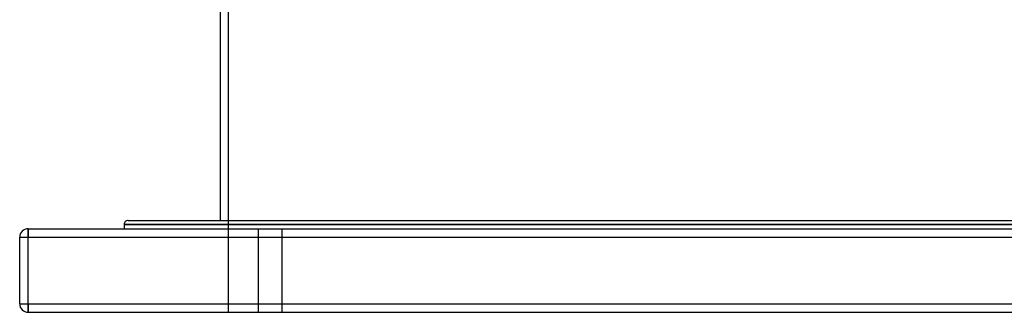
# Model space of a CAD drawing. Header units: millimetres. Extents: x -790 to 790, y -596 to 667.
# Tile 1 of 7: x -625 to -35, y -378 to -203. Entities that reach past the tile are written whole.
import ezdxf

# ---------------------------------------------------------------- set-up
doc = ezdxf.new("R2010")
doc.units = ezdxf.units.MM
doc.layers.add('HIDDEN', color=7, linetype='Continuous')
doc.layers.add('THICK', color=7, linetype='Continuous')

msp = doc.modelspace()

# ---------------------------------------------------------------- linework, layer by layer
at = {"layer": 'HIDDEN'}
for p, q in [((-500, -378), (-500, -43.8)), ((-620, -328), (-620, -328)), ((-620, -328), (-620, -333)), ((0, -325.5), (-562.5, -325.5)), ((-482, -378), (-482, -328)), ((-482, -378), (-482, -328)), ((-468, -328), (-468, -378)), ((-468, -328), (-468, -378)), ((-625, -333), (-625, -333)), ((-625, -333), (-620, -333)), ((-620, -333), (620, -333)), ((-620, -373), (-620, -333)), ((-625, -373), (-620, -373)), ((-625, -373), (-625, -373)), ((-620, -373), (-620, -378)), ((-620, -373), (620, -373)), ((-620, -378), (-620, -378))]:
    msp.add_line(p, q, dxfattribs=at)
at = {"layer": 'THICK'}
for p, q in [((-505, -48.8), (-505, -323)), ((-560, -323), (0, -323)), ((-620, -333), (-620, -328)), ((-620, -328), (620, -328)), ((-562.5, -325.5), (0, -325.5)), ((-562.5, -325.5), (-562.5, -328)), ((-625, -333), (-620, -333)), ((-625, -373), (-625, -333)), ((-620, -333), (620, -333)), ((-620, -373), (-620, -333)), ((-625, -373), (-620, -373)), ((-620, -373), (620, -373)), ((-620, -378), (-620, -373)), ((-620, -378), (620, -378))]:
    msp.add_line(p, q, dxfattribs=at)
for centre, radius, start, end in [((-560, -325.5), 2.5, 89.99998, 180.00002), ((-620, -333), 5, 89.99998, 180.00002), ((-620, -373), 5, 180.00002, 270.00002)]:
    msp.add_arc(centre, radius, start, end, dxfattribs=at)

doc.saveas('drawing.dxf')
